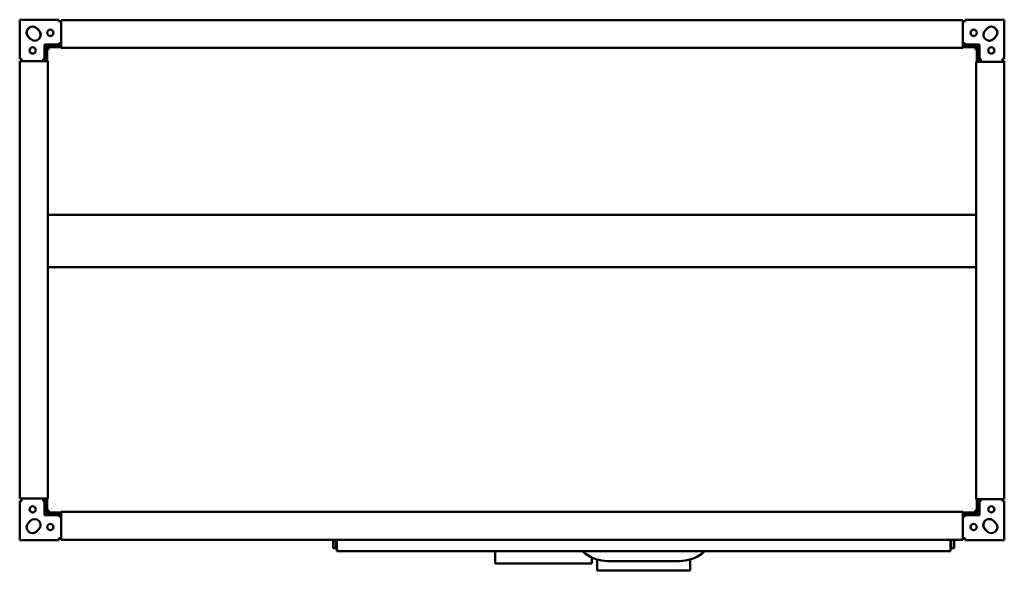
# Model space of a CAD drawing. Header units: millimetres. Extents: x 520 to 1579, y 447 to 1038.
import ezdxf

# ---------------------------------------------------------------- set-up
doc = ezdxf.new("R2010")
doc.units = ezdxf.units.MM
doc.header["$LTSCALE"] = 5
doc.layers.add('Widoczne (ISO)', color=7, linetype='Continuous', lineweight=50)

msp = doc.modelspace()

# ---------------------------------------------------------------- linework, layer by layer
at = {"layer": 'Widoczne (ISO)'}
for p, q in [((520.5, 1038.3), (562.5, 1038.3)), ((520.5, 996.3), (520.5, 1038.3)), ((562.5, 1038.3), (562.5, 1036.3)), ((565, 1038), (565, 1036.8)), ((565, 1038), (1535, 1038)), ((1535, 1038), (1535, 1036.8)), ((1537.5, 1038.3), (1579.5, 1038.3)), ((1537.5, 1036.3), (1537.5, 1038.3)), ((1579.5, 1038.3), (1579.5, 996.3)), ((538.9, 1029.1), (541.1, 1027)), ((540.1, 1027.9), (541.2, 1026.8)), ((562.5, 1036.3), (565, 1036.3)), ((565, 1009), (565, 1036.8)), ((1535, 1009), (1535, 1036.8)), ((1535, 1036.3), (1537.5, 1036.3)), ((1558.8, 1026.8), (1560.9, 1028.9)), ((1559.9, 1027.9), (1561.1, 1029.1)), ((530.9, 1018.8), (529.8, 1019.9)), ((532.1, 1017.6), (529.9, 1019.7)), ((1569.1, 1018.8), (1567.9, 1017.6)), ((1570.2, 1019.9), (1568.1, 1017.8)), ((547.2, 1011.6), (547.2, 996.3)), ((562.5, 1011.6), (547.2, 1011.6)), ((548.5, 993.7), (548.5, 1010.3)), ((565, 1010.3), (548.5, 1010.3)), ((565, 1008.8), (550, 1008.8)), ((550, 1008.8), (550, 993.7)), ((550, 1006.8), (552, 1006.8)), ((552, 1006.8), (552, 1008.8)), ((562.5, 1013.1), (562.5, 1011.6)), ((565, 1013.1), (562.5, 1013.1)), ((565, 1009), (565, 1008)), ((565, 1008), (1535, 1008)), ((1537.5, 1013.1), (1535, 1013.1)), ((1551.5, 1010.3), (1535, 1010.3)), ((1535, 1009), (1535, 1008)), ((1550, 1008.8), (1535, 1008.8)), ((1537.5, 1011.6), (1537.5, 1013.1)), ((1552.8, 1011.6), (1537.5, 1011.6)), ((1548, 1008.8), (1548, 1006.8)), ((1548, 1006.8), (1550, 1006.8)), ((1550, 993), (1550, 1008.8)), ((1551.5, 1010.3), (1551.5, 993)), ((1552.8, 996.3), (1552.8, 1011.6)), ((522.5, 996.3), (520.5, 996.3)), ((522.5, 993.7), (522.5, 996.3)), ((545.7, 996.3), (545.7, 993.7)), ((547.2, 996.3), (545.7, 996.3)), ((1554.3, 996.3), (1552.8, 996.3)), ((1554.3, 993), (1554.3, 996.3)), ((1577.5, 996.3), (1577.5, 993)), ((1579.5, 996.3), (1577.5, 996.3)), ((520.8, 993.7), (522, 993.7)), ((520.8, 523.7), (520.8, 993.7)), ((549.8, 993.7), (522, 993.7)), ((549.8, 993.7), (550.8, 993.7)), ((550.8, 523.7), (550.8, 993.7)), ((1549.2, 993), (1550.2, 993)), ((1549.2, 993), (1549.2, 523)), ((1578, 993), (1550.2, 993)), ((1553.6, 993.7), (1551.5, 993.7)), ((1553.6, 993.7), (1553.9, 993.7)), ((1554.1, 993.7), (1553.9, 993.7)), ((1554.3, 993.7), (1554.1, 993.7)), ((1554.1, 993.7), (1554.1, 993.7)), ((1554.1, 993), (1554.1, 993.7)), ((1577.5, 993.7), (1579.2, 993.7)), ((1578, 993), (1579.2, 993)), ((1579.2, 993), (1579.2, 993.7)), ((1579.2, 993), (1579.2, 523)), ((552, 829.8), (550.8, 829.8)), ((552, 828.8), (550.8, 828.8)), ((552, 828.3), (550.8, 828.3)), ((552, 829.8), (552, 828.8)), ((552, 828.8), (1548, 828.8)), ((552, 828.3), (552, 828.8)), ((1548, 829.8), (1549.2, 829.8)), ((1548, 829.8), (1548, 828.8)), ((1548, 828.8), (1548, 828.3)), ((1549.2, 828.8), (1548, 828.8)), ((1548, 828.3), (1549.2, 828.3)), ((552, 772.9), (550.8, 772.9)), ((552, 772.2), (550.8, 772.2)), ((550.8, 771.5), (552, 771.5)), ((552, 772.9), (552, 772.3)), ((552, 771.5), (552, 772.3)), ((552, 772.3), (1548, 772.3)), ((1548, 772.9), (1548, 772.3)), ((1548, 772.9), (1549.2, 772.9)), ((1548, 772.3), (1548, 771.5)), ((1548, 772.2), (1549.2, 772.2)), ((1548, 771.5), (1549.2, 771.5)), ((1548.2, 771.5), (1548.2, 772.2)), ((520.5, 521.1), (522.5, 521.1)), ((520.5, 479.1), (520.5, 521.1)), ((522, 523.7), (520.8, 523.7)), ((522, 523.7), (549.8, 523.7)), ((522.5, 521.1), (522.5, 523.7)), ((545.7, 523.7), (545.7, 521.1)), ((545.7, 521.1), (547.2, 521.1)), ((546.5, 521.1), (546.5, 522.1)), ((546.5, 522.1), (548, 522.1)), ((547.2, 521.1), (547.2, 505.8)), ((548, 522.1), (548, 508.6)), ((548.5, 510.3), (548.5, 523.7)), ((550.8, 523.7), (549.8, 523.7)), ((550, 523.7), (550, 510.3)), ((1550.2, 523), (1549.2, 523)), ((1550, 510.3), (1550, 523)), ((1550.2, 523), (1578, 523)), ((1551.5, 523), (1551.5, 510.3)), ((1552, 508.6), (1552, 522.1)), ((1552, 522.1), (1553.5, 522.1)), ((1552.8, 521.1), (1554.3, 521.1)), ((1552.8, 505.8), (1552.8, 521.1)), ((1553.5, 522.1), (1553.5, 521.1)), ((1554.3, 521.1), (1554.3, 523)), ((1577.5, 523), (1577.5, 521.1)), ((1577.5, 521.1), (1579.5, 521.1)), ((1579.2, 523), (1578, 523)), ((1579.5, 521.1), (1579.5, 479.1)), ((548, 508.6), (565, 508.6)), ((550, 510.3), (548.5, 510.3)), ((552, 510.8), (550, 510.8)), ((550, 508.6), (550, 510.3)), ((552, 508.8), (552, 510.8)), ((565, 508.8), (552, 508.8)), ((1535, 509.4), (565, 509.4)), ((565, 508.4), (565, 509.4)), ((565, 508.4), (565, 480.6)), ((1535, 508.4), (1535, 509.4)), ((1548, 508.8), (1535, 508.8)), ((1535, 508.6), (1552, 508.6)), ((1535, 508.4), (1535, 480.6)), ((1548, 510.8), (1548, 508.8)), ((1550, 510.8), (1548, 510.8)), ((1548.2, 508.6), (1548.2, 510.8)), ((1550, 510.3), (1551.5, 510.3)), ((529.8, 497.6), (531.9, 499.7)), ((530.9, 498.7), (532.1, 499.9)), ((565, 507.1), (547.2, 507.1)), ((547.2, 505.8), (562.5, 505.8)), ((562.5, 505.8), (562.5, 504.3)), ((562.5, 504.3), (565, 504.3)), ((1552.8, 507.1), (1535, 507.1)), ((1535, 504.3), (1537.5, 504.3)), ((1537.5, 505.8), (1552.8, 505.8)), ((1537.5, 504.3), (1537.5, 505.8)), ((1567.9, 499.9), (1570.1, 497.8)), ((1569.1, 498.7), (1570.2, 497.6)), ((540.1, 489.6), (538.9, 488.4)), ((541.2, 490.7), (539.1, 488.6)), ((1559.9, 489.6), (1558.8, 490.7)), ((1561.1, 488.4), (1558.9, 490.5)), ((562.5, 479.1), (520.5, 479.1)), ((562.5, 481.1), (562.5, 479.1)), ((565, 481.1), (562.5, 481.1)), ((565, 479.4), (565, 480.6)), ((1535, 479.4), (565, 479.4)), ((857.5, 470.6), (857.5, 479.4)), ((860.5, 479.4), (860.5, 470.6)), ((861.5, 467.1), (861.5, 479.4)), ((1521.5, 479.4), (1521.5, 467.1)), ((1522.5, 470.6), (1522.5, 479.4)), ((1525.5, 479.4), (1525.5, 470.6)), ((1537.5, 481.1), (1535, 481.1)), ((1535, 479.4), (1535, 480.6)), ((1537.5, 479.1), (1537.5, 481.1)), ((1579.5, 479.1), (1537.5, 479.1)), ((860.5, 470.6), (857.5, 470.6)), ((1521.5, 467.1), (861.5, 467.1)), ((1032, 454.1), (1032, 467.1)), ((1525.5, 470.6), (1522.5, 470.6)), ((1136, 463.4), (1136, 463.4)), ((1136, 454.1), (1136, 460.3)), ((1141.5, 461.1), (1141.5, 461.1)), ((1141.5, 458.3), (1141.5, 446.6)), ((1152.7, 456.6), (1230.3, 456.6)), ((1241.5, 461.1), (1241.5, 461.1)), ((1241.5, 458.3), (1241.5, 446.6)), ((1032, 454.1), (1136, 454.1)), ((1141.5, 446.6), (1241.5, 446.6))]:
    msp.add_line(p, q, dxfattribs=at)
for centre in [(553.5, 1024.3), (1546.5, 1024.3), (534.5, 1005.3), (1565.5, 1005.3), (534.5, 512.1), (1565.5, 512.1), (553.5, 493.1), (1546.5, 493.1)]:
    msp.add_circle(centre, 3.4, dxfattribs=at)
for centre, radius, start, end in [((534.4, 1024.4), 6.5, 45.9832, 225.9832), ((534.5, 1024.4), 6.5, 135.2269, 224.0168), ((1565.5, 1024.4), 6.5, 315.9832, 135.9832), ((1565.6, 1024.4), 6.5, 45.2269, 134.0168), ((536.6, 1022.3), 6.5, 225.9832, 45.9832), ((536.5, 1022.3), 6.5, 315.2269, 44.0168), ((1563.5, 1022.3), 6.5, 135.9832, 315.9832), ((1563.4, 1022.3), 6.5, 225.2269, 314.0168), ((536.5, 495.2), 6.5, 315.9832, 135.9832), ((536.6, 495.2), 6.5, 45.2269, 134.0168), ((1563.4, 495.2), 6.5, 45.9832, 225.9832), ((1563.5, 495.2), 6.5, 135.2269, 224.0168), ((1565.6, 493.1), 6.5, 225.9832, 45.9832), ((534.5, 493.1), 6.5, 135.9832, 315.9832), ((534.4, 493.1), 6.5, 225.2269, 314.0168), ((1565.5, 493.1), 6.5, 315.2269, 44.0168), ((1152.7, 496.6), 40, 227.5189, 251.8049), ((1230.3, 496.6), 40, 288.195, 312.4811), ((1152.7, 496.6), 40, 251.8049, 270), ((1230.3, 496.6), 40, 270, 288.195)]:
    msp.add_arc(centre, radius, start, end, dxfattribs=at)

doc.saveas('drawing.dxf')
